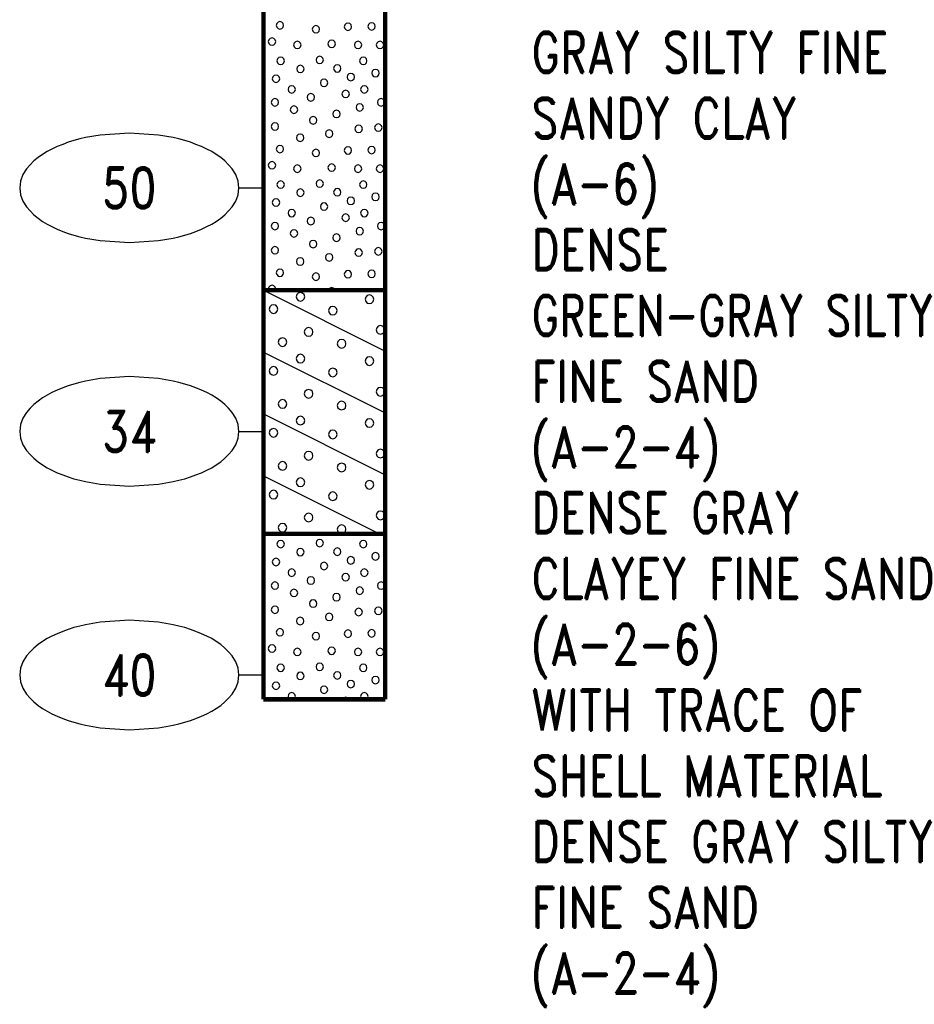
# Model space of a CAD drawing. Extents: x -12 to 875, y 346 to 518.
# Tile 3 of 10: x 413 to 449, y 346 to 387. Entities that reach past the tile are written whole.
import ezdxf
from ezdxf.enums import TextEntityAlignment as Align

# ---------------------------------------------------------------- set-up
doc = ezdxf.new("R2010")
doc.units = 0
doc.linetypes.add('Solid', pattern=[0])
doc.layers.get('0').update_dxf_attribs({"linetype": 'Solid'})
doc.layers.add('EB1-C', color=4, linetype='Solid')
doc.styles.add('ROMAND', font='romand', dxfattribs={"height": 1})

# ---------------------------------------------------------------- blocks, each defined once
blk = doc.blocks.new('DGRFC_NCDOT$NVALUE$ELLIPS')
at = {"color": 7, "linetype": 'Solid'}
blk.add_lwpolyline([(0, -2.5), (1.337, -2.407), (1.998, -2.292), (2.262, -2.231), (2.524, -2.16), (2.783, -2.078), (3.038, -1.985), (3.289, -1.882), (3.536, -1.768), (3.755, -1.657), (3.965, -1.529), (4.165, -1.386), (4.353, -1.227), (4.528, -1.054), (4.689, -0.869), (4.858, -0.606), (4.964, -0.311), (5, 0), (4.964, 0.311), (4.858, 0.606), (4.689, 0.869), (4.528, 1.054), (4.353, 1.227), (4.165, 1.386), (3.965, 1.529), (3.755, 1.657), (3.536, 1.768), (3.289, 1.882), (3.038, 1.985), (2.783, 2.078), (2.524, 2.16), (2.262, 2.231), (1.998, 2.292), (1.337, 2.407), (0, 2.5), (-1.337, 2.407), (-1.998, 2.292), (-2.262, 2.231), (-2.524, 2.16), (-2.783, 2.078), (-3.038, 1.985), (-3.289, 1.882), (-3.536, 1.768), (-3.755, 1.657), (-3.965, 1.529), (-4.165, 1.386), (-4.353, 1.227), (-4.528, 1.054), (-4.689, 0.869), (-4.858, 0.606), (-4.964, 0.311), (-5, 0), (-4.964, -0.311), (-4.858, -0.606), (-4.689, -0.869), (-4.528, -1.054), (-4.353, -1.227), (-4.165, -1.386), (-3.965, -1.529), (-3.755, -1.657), (-3.536, -1.768), (-3.289, -1.882), (-3.038, -1.985), (-2.783, -2.078), (-2.524, -2.16), (-2.262, -2.231), (-1.998, -2.292), (-1.337, -2.407), (0, -2.5)], dxfattribs=at)

msp = doc.modelspace()

# ---------------------------------------------------------------- linework, layer by layer
at = {"layer": 'EB1-C', "color": 7, "linetype": 'Solid', "const_width": 0.178}
for points in [[(422.773, 395.6), (422.773, 375.6)], [(427.773, 375.6), (427.773, 395.6)], [(422.773, 375.6), (427.773, 375.6)], [(422.773, 375.6), (422.773, 365.6)], [(427.773, 365.6), (427.773, 375.6)], [(422.773, 365.6), (427.773, 365.6)], [(422.773, 365.6), (422.773, 358.8)], [(427.773, 358.8), (427.773, 365.6)], [(422.773, 358.8), (427.773, 358.8)]]:
    msp.add_lwpolyline(points, dxfattribs=at)
at = {"layer": 'EB1-C', "color": 2, "linetype": 'Solid'}
for points in [[(423.605, 386.473), (423.584, 386.549), (423.528, 386.605), (423.452, 386.626), (423.376, 386.605), (423.32, 386.549), (423.3, 386.473), (423.32, 386.397), (423.376, 386.341), (423.452, 386.321), (423.528, 386.341), (423.584, 386.397), (423.605, 386.473)], [(426.396, 386.415), (426.376, 386.491), (426.32, 386.547), (426.244, 386.567), (426.168, 386.547), (426.112, 386.491), (426.092, 386.415), (426.112, 386.339), (426.168, 386.283), (426.244, 386.262), (426.32, 386.283), (426.376, 386.339), (426.396, 386.415)], [(427.368, 386.43), (427.347, 386.506), (427.291, 386.562), (427.215, 386.582), (427.139, 386.562), (427.083, 386.506), (427.063, 386.43), (427.083, 386.354), (427.139, 386.298), (427.215, 386.278), (427.291, 386.298), (427.347, 386.354), (427.368, 386.43)], [(425.082, 386.313), (425.061, 386.389), (425.006, 386.445), (424.93, 386.465), (424.853, 386.445), (424.798, 386.389), (424.777, 386.313), (424.798, 386.237), (424.853, 386.181), (424.93, 386.161), (425.006, 386.181), (425.061, 386.237), (425.082, 386.313)], [(423.282, 385.807), (423.261, 385.883), (423.206, 385.939), (423.129, 385.96), (423.053, 385.939), (422.997, 385.883), (422.977, 385.807), (422.997, 385.731), (423.053, 385.675), (423.129, 385.655), (423.206, 385.675), (423.261, 385.731), (423.282, 385.807)], [(424.319, 385.667), (424.299, 385.743), (424.243, 385.799), (424.167, 385.82), (424.091, 385.799), (424.035, 385.743), (424.014, 385.667), (424.035, 385.591), (424.091, 385.535), (424.167, 385.515), (424.243, 385.535), (424.299, 385.591), (424.319, 385.667)], [(425.728, 385.713), (425.707, 385.789), (425.652, 385.845), (425.575, 385.865), (425.499, 385.845), (425.443, 385.789), (425.423, 385.713), (425.443, 385.637), (425.499, 385.581), (425.575, 385.561), (425.652, 385.581), (425.707, 385.637), (425.728, 385.713)], [(426.813, 385.667), (426.793, 385.743), (426.737, 385.799), (426.661, 385.82), (426.585, 385.799), (426.529, 385.743), (426.509, 385.667), (426.529, 385.591), (426.585, 385.535), (426.661, 385.515), (426.737, 385.535), (426.793, 385.591), (426.813, 385.667)], [(427.713, 385.667), (427.693, 385.743), (427.637, 385.799), (427.561, 385.82), (427.485, 385.799), (427.429, 385.743), (427.409, 385.667), (427.429, 385.591), (427.485, 385.535), (427.561, 385.515), (427.637, 385.535), (427.693, 385.591), (427.713, 385.667)], [(423.637, 385.015), (423.616, 385.091), (423.561, 385.147), (423.484, 385.167), (423.408, 385.147), (423.352, 385.091), (423.332, 385.015), (423.352, 384.939), (423.408, 384.883), (423.484, 384.862), (423.561, 384.883), (423.616, 384.939), (423.637, 385.015)], [(425.239, 385.054), (425.218, 385.13), (425.163, 385.186), (425.086, 385.206), (425.01, 385.186), (424.954, 385.13), (424.934, 385.054), (424.954, 384.978), (425.01, 384.922), (425.086, 384.902), (425.163, 384.922), (425.218, 384.978), (425.239, 385.054)], [(427.026, 385.015), (427.006, 385.091), (426.95, 385.147), (426.874, 385.167), (426.798, 385.147), (426.742, 385.091), (426.721, 385.015), (426.742, 384.938), (426.798, 384.883), (426.874, 384.862), (426.95, 384.883), (427.006, 384.938), (427.026, 385.015)], [(424.447, 384.684), (424.426, 384.76), (424.371, 384.816), (424.294, 384.837), (424.218, 384.816), (424.162, 384.76), (424.142, 384.684), (424.162, 384.608), (424.218, 384.552), (424.294, 384.532), (424.371, 384.552), (424.426, 384.608), (424.447, 384.684)], [(425.957, 384.702), (425.937, 384.778), (425.881, 384.834), (425.805, 384.855), (425.728, 384.834), (425.673, 384.778), (425.652, 384.702), (425.673, 384.626), (425.728, 384.57), (425.805, 384.55), (425.881, 384.57), (425.937, 384.626), (425.957, 384.702)], [(426.513, 384.348), (426.493, 384.424), (426.437, 384.48), (426.361, 384.5), (426.285, 384.48), (426.229, 384.424), (426.209, 384.348), (426.229, 384.271), (426.285, 384.216), (426.361, 384.195), (426.437, 384.216), (426.493, 384.271), (426.513, 384.348)], [(427.528, 384.51), (427.507, 384.587), (427.452, 384.642), (427.375, 384.663), (427.299, 384.642), (427.243, 384.587), (427.223, 384.51), (427.243, 384.434), (427.299, 384.378), (427.375, 384.358), (427.452, 384.378), (427.507, 384.434), (427.528, 384.51)], [(423.445, 384.279), (423.424, 384.355), (423.368, 384.411), (423.292, 384.431), (423.216, 384.411), (423.16, 384.355), (423.14, 384.279), (423.16, 384.203), (423.216, 384.147), (423.292, 384.127), (423.368, 384.147), (423.424, 384.203), (423.445, 384.279)], [(425.417, 384.113), (425.396, 384.189), (425.34, 384.245), (425.264, 384.265), (425.188, 384.245), (425.132, 384.189), (425.112, 384.113), (425.132, 384.036), (425.188, 383.981), (425.264, 383.96), (425.34, 383.981), (425.396, 384.036), (425.417, 384.113)], [(424.09, 383.842), (424.07, 383.918), (424.014, 383.974), (423.938, 383.994), (423.862, 383.974), (423.806, 383.918), (423.786, 383.842), (423.806, 383.766), (423.862, 383.71), (423.938, 383.689), (424.014, 383.71), (424.07, 383.766), (424.09, 383.842)], [(424.873, 383.519), (424.853, 383.595), (424.797, 383.651), (424.721, 383.671), (424.645, 383.651), (424.589, 383.595), (424.569, 383.519), (424.589, 383.443), (424.645, 383.387), (424.721, 383.366), (424.797, 383.387), (424.853, 383.443), (424.873, 383.519)], [(426.305, 383.656), (426.284, 383.732), (426.229, 383.788), (426.152, 383.809), (426.076, 383.788), (426.02, 383.732), (426, 383.656), (426.02, 383.58), (426.076, 383.524), (426.152, 383.504), (426.229, 383.524), (426.284, 383.58), (426.305, 383.656)], [(427.068, 383.842), (427.047, 383.918), (426.991, 383.974), (426.915, 383.994), (426.839, 383.974), (426.783, 383.918), (426.763, 383.842), (426.783, 383.766), (426.839, 383.71), (426.915, 383.689), (426.991, 383.71), (427.047, 383.766), (427.068, 383.842)], [(423.399, 383.31), (423.378, 383.387), (423.323, 383.442), (423.246, 383.463), (423.17, 383.442), (423.114, 383.387), (423.094, 383.31), (423.114, 383.234), (423.17, 383.178), (423.246, 383.158), (423.323, 383.178), (423.378, 383.234), (423.399, 383.31)], [(426.882, 383.102), (426.862, 383.178), (426.806, 383.234), (426.73, 383.254), (426.653, 383.234), (426.598, 383.178), (426.577, 383.102), (426.598, 383.026), (426.653, 382.97), (426.73, 382.949), (426.806, 382.97), (426.862, 383.026), (426.882, 383.102)], [(427.759, 383.31), (427.739, 383.387), (427.683, 383.442), (427.607, 383.463), (427.531, 383.442), (427.475, 383.387), (427.454, 383.31), (427.475, 383.234), (427.531, 383.178), (427.607, 383.158), (427.683, 383.178), (427.739, 383.234), (427.759, 383.31)], [(424.182, 383.01), (424.161, 383.087), (424.106, 383.142), (424.029, 383.163), (423.953, 383.142), (423.897, 383.087), (423.877, 383.01), (423.897, 382.934), (423.953, 382.878), (424.029, 382.858), (424.106, 382.878), (424.161, 382.934), (424.182, 383.01)], [(425.926, 382.835), (425.906, 382.911), (425.85, 382.967), (425.774, 382.987), (425.697, 382.967), (425.642, 382.911), (425.621, 382.835), (425.642, 382.759), (425.697, 382.703), (425.774, 382.682), (425.85, 382.703), (425.906, 382.759), (425.926, 382.835)], [(423.399, 382.319), (423.378, 382.395), (423.323, 382.451), (423.246, 382.471), (423.17, 382.451), (423.114, 382.395), (423.094, 382.319), (423.114, 382.243), (423.17, 382.187), (423.246, 382.166), (423.323, 382.187), (423.378, 382.243), (423.399, 382.319)], [(424.97, 382.573), (424.95, 382.649), (424.894, 382.705), (424.818, 382.725), (424.741, 382.705), (424.686, 382.649), (424.665, 382.573), (424.686, 382.497), (424.741, 382.441), (424.818, 382.421), (424.894, 382.441), (424.95, 382.497), (424.97, 382.573)], [(425.626, 382.024), (425.606, 382.1), (425.55, 382.156), (425.474, 382.176), (425.397, 382.156), (425.342, 382.1), (425.321, 382.024), (425.342, 381.948), (425.397, 381.892), (425.474, 381.871), (425.55, 381.892), (425.606, 381.948), (425.626, 382.024)], [(426.836, 382.225), (426.816, 382.301), (426.76, 382.357), (426.684, 382.377), (426.608, 382.357), (426.552, 382.301), (426.531, 382.225), (426.552, 382.148), (426.608, 382.093), (426.684, 382.072), (426.76, 382.093), (426.816, 382.148), (426.836, 382.225)], [(427.645, 382.273), (427.624, 382.349), (427.569, 382.405), (427.492, 382.425), (427.416, 382.405), (427.36, 382.349), (427.34, 382.273), (427.36, 382.197), (427.416, 382.141), (427.492, 382.121), (427.569, 382.141), (427.624, 382.197), (427.645, 382.273)], [(424.436, 381.856), (424.416, 381.932), (424.36, 381.988), (424.284, 382.008), (424.208, 381.988), (424.152, 381.932), (424.131, 381.856), (424.152, 381.78), (424.208, 381.724), (424.284, 381.704), (424.36, 381.724), (424.416, 381.78), (424.436, 381.856)], [(423.605, 381.393), (423.584, 381.469), (423.528, 381.525), (423.452, 381.546), (423.376, 381.525), (423.32, 381.469), (423.3, 381.393), (423.32, 381.317), (423.376, 381.261), (423.452, 381.241), (423.528, 381.261), (423.584, 381.317), (423.605, 381.393)], [(425.082, 381.233), (425.061, 381.309), (425.006, 381.365), (424.93, 381.385), (424.853, 381.365), (424.798, 381.309), (424.777, 381.233), (424.798, 381.157), (424.853, 381.101), (424.93, 381.081), (425.006, 381.101), (425.061, 381.157), (425.082, 381.233)], [(426.396, 381.335), (426.376, 381.411), (426.32, 381.467), (426.244, 381.487), (426.168, 381.467), (426.112, 381.411), (426.092, 381.335), (426.112, 381.259), (426.168, 381.203), (426.244, 381.182), (426.32, 381.203), (426.376, 381.259), (426.396, 381.335)], [(427.368, 381.35), (427.347, 381.426), (427.291, 381.482), (427.215, 381.502), (427.139, 381.482), (427.083, 381.426), (427.063, 381.35), (427.083, 381.274), (427.139, 381.218), (427.215, 381.198), (427.291, 381.218), (427.347, 381.274), (427.368, 381.35)], [(423.282, 380.727), (423.261, 380.803), (423.206, 380.859), (423.129, 380.88), (423.053, 380.859), (422.997, 380.803), (422.977, 380.727), (422.997, 380.651), (423.053, 380.595), (423.129, 380.575), (423.206, 380.595), (423.261, 380.651), (423.282, 380.727)], [(424.319, 380.587), (424.299, 380.663), (424.243, 380.719), (424.167, 380.74), (424.091, 380.719), (424.035, 380.663), (424.014, 380.587), (424.035, 380.511), (424.091, 380.455), (424.167, 380.435), (424.243, 380.455), (424.299, 380.511), (424.319, 380.587)], [(425.728, 380.633), (425.707, 380.709), (425.652, 380.765), (425.575, 380.785), (425.499, 380.765), (425.443, 380.709), (425.423, 380.633), (425.443, 380.557), (425.499, 380.501), (425.575, 380.481), (425.652, 380.501), (425.707, 380.557), (425.728, 380.633)], [(426.813, 380.587), (426.793, 380.663), (426.737, 380.719), (426.661, 380.74), (426.585, 380.719), (426.529, 380.663), (426.509, 380.587), (426.529, 380.511), (426.585, 380.455), (426.661, 380.435), (426.737, 380.455), (426.793, 380.511), (426.813, 380.587)], [(427.713, 380.587), (427.693, 380.663), (427.637, 380.719), (427.561, 380.74), (427.485, 380.719), (427.429, 380.663), (427.409, 380.587), (427.429, 380.511), (427.485, 380.455), (427.561, 380.435), (427.637, 380.455), (427.693, 380.511), (427.713, 380.587)], [(423.637, 379.935), (423.616, 380.011), (423.561, 380.067), (423.484, 380.087), (423.408, 380.067), (423.352, 380.011), (423.332, 379.935), (423.352, 379.859), (423.408, 379.803), (423.484, 379.782), (423.561, 379.803), (423.616, 379.859), (423.637, 379.935)], [(425.239, 379.974), (425.218, 380.05), (425.163, 380.106), (425.086, 380.126), (425.01, 380.106), (424.954, 380.05), (424.934, 379.974), (424.954, 379.898), (425.01, 379.842), (425.086, 379.822), (425.163, 379.842), (425.218, 379.898), (425.239, 379.974)], [(427.026, 379.935), (427.006, 380.011), (426.95, 380.067), (426.874, 380.087), (426.798, 380.067), (426.742, 380.011), (426.721, 379.935), (426.742, 379.858), (426.798, 379.803), (426.874, 379.782), (426.95, 379.803), (427.006, 379.858), (427.026, 379.935)], [(424.447, 379.604), (424.426, 379.68), (424.371, 379.736), (424.294, 379.757), (424.218, 379.736), (424.162, 379.68), (424.142, 379.604), (424.162, 379.528), (424.218, 379.472), (424.294, 379.452), (424.371, 379.472), (424.426, 379.528), (424.447, 379.604)], [(425.957, 379.622), (425.937, 379.698), (425.881, 379.754), (425.805, 379.775), (425.728, 379.754), (425.673, 379.698), (425.652, 379.622), (425.673, 379.546), (425.728, 379.49), (425.805, 379.47), (425.881, 379.49), (425.937, 379.546), (425.957, 379.622)], [(423.445, 379.199), (423.424, 379.275), (423.368, 379.331), (423.292, 379.351), (423.216, 379.331), (423.16, 379.275), (423.14, 379.199), (423.16, 379.123), (423.216, 379.067), (423.292, 379.047), (423.368, 379.067), (423.424, 379.123), (423.445, 379.199)], [(426.513, 379.268), (426.493, 379.344), (426.437, 379.4), (426.361, 379.42), (426.285, 379.4), (426.229, 379.344), (426.209, 379.268), (426.229, 379.191), (426.285, 379.136), (426.361, 379.115), (426.437, 379.136), (426.493, 379.191), (426.513, 379.268)], [(427.528, 379.43), (427.507, 379.507), (427.452, 379.562), (427.375, 379.583), (427.299, 379.562), (427.243, 379.507), (427.223, 379.43), (427.243, 379.354), (427.299, 379.298), (427.375, 379.278), (427.452, 379.298), (427.507, 379.354), (427.528, 379.43)], [(424.09, 378.762), (424.07, 378.838), (424.014, 378.894), (423.938, 378.914), (423.862, 378.894), (423.806, 378.838), (423.786, 378.762), (423.806, 378.686), (423.862, 378.63), (423.938, 378.609), (424.014, 378.63), (424.07, 378.686), (424.09, 378.762)], [(425.417, 379.033), (425.396, 379.109), (425.34, 379.165), (425.264, 379.185), (425.188, 379.165), (425.132, 379.109), (425.112, 379.033), (425.132, 378.956), (425.188, 378.901), (425.264, 378.88), (425.34, 378.901), (425.396, 378.956), (425.417, 379.033)], [(427.068, 378.762), (427.047, 378.838), (426.991, 378.894), (426.915, 378.914), (426.839, 378.894), (426.783, 378.838), (426.763, 378.762), (426.783, 378.686), (426.839, 378.63), (426.915, 378.609), (426.991, 378.63), (427.047, 378.686), (427.068, 378.762)], [(424.873, 378.439), (424.853, 378.515), (424.797, 378.571), (424.721, 378.591), (424.645, 378.571), (424.589, 378.515), (424.569, 378.439), (424.589, 378.363), (424.645, 378.307), (424.721, 378.286), (424.797, 378.307), (424.853, 378.363), (424.873, 378.439)], [(426.305, 378.576), (426.284, 378.652), (426.229, 378.708), (426.152, 378.729), (426.076, 378.708), (426.02, 378.652), (426, 378.576), (426.02, 378.5), (426.076, 378.444), (426.152, 378.424), (426.229, 378.444), (426.284, 378.5), (426.305, 378.576)], [(423.399, 378.23), (423.378, 378.307), (423.323, 378.362), (423.246, 378.383), (423.17, 378.362), (423.114, 378.307), (423.094, 378.23), (423.114, 378.154), (423.17, 378.098), (423.246, 378.078), (423.323, 378.098), (423.378, 378.154), (423.399, 378.23)], [(424.182, 377.93), (424.161, 378.007), (424.106, 378.062), (424.029, 378.083), (423.953, 378.062), (423.897, 378.007), (423.877, 377.93), (423.897, 377.854), (423.953, 377.798), (424.029, 377.778), (424.106, 377.798), (424.161, 377.854), (424.182, 377.93)], [(426.882, 378.022), (426.862, 378.098), (426.806, 378.154), (426.73, 378.174), (426.653, 378.154), (426.598, 378.098), (426.577, 378.022), (426.598, 377.946), (426.653, 377.89), (426.73, 377.869), (426.806, 377.89), (426.862, 377.946), (426.882, 378.022)], [(427.759, 378.23), (427.739, 378.307), (427.683, 378.362), (427.607, 378.383), (427.531, 378.362), (427.475, 378.307), (427.454, 378.23), (427.475, 378.154), (427.531, 378.098), (427.607, 378.078), (427.683, 378.098), (427.739, 378.154), (427.759, 378.23)], [(424.97, 377.493), (424.95, 377.569), (424.894, 377.625), (424.818, 377.645), (424.741, 377.625), (424.686, 377.569), (424.665, 377.493), (424.686, 377.417), (424.741, 377.361), (424.818, 377.341), (424.894, 377.361), (424.95, 377.417), (424.97, 377.493)], [(425.926, 377.755), (425.906, 377.831), (425.85, 377.887), (425.774, 377.907), (425.697, 377.887), (425.642, 377.831), (425.621, 377.755), (425.642, 377.679), (425.697, 377.623), (425.774, 377.602), (425.85, 377.623), (425.906, 377.679), (425.926, 377.755)], [(423.399, 377.239), (423.378, 377.315), (423.323, 377.371), (423.246, 377.391), (423.17, 377.371), (423.114, 377.315), (423.094, 377.239), (423.114, 377.163), (423.17, 377.107), (423.246, 377.086), (423.323, 377.107), (423.378, 377.163), (423.399, 377.239)], [(426.836, 377.145), (426.816, 377.221), (426.76, 377.277), (426.684, 377.297), (426.608, 377.277), (426.552, 377.221), (426.531, 377.145), (426.552, 377.068), (426.608, 377.013), (426.684, 376.992), (426.76, 377.013), (426.816, 377.068), (426.836, 377.145)], [(427.645, 377.193), (427.624, 377.269), (427.569, 377.325), (427.492, 377.345), (427.416, 377.325), (427.36, 377.269), (427.34, 377.193), (427.36, 377.117), (427.416, 377.061), (427.492, 377.041), (427.569, 377.061), (427.624, 377.117), (427.645, 377.193)], [(424.436, 376.776), (424.416, 376.852), (424.36, 376.908), (424.284, 376.928), (424.208, 376.908), (424.152, 376.852), (424.131, 376.776), (424.152, 376.7), (424.208, 376.644), (424.284, 376.624), (424.36, 376.644), (424.416, 376.7), (424.436, 376.776)], [(425.626, 376.944), (425.606, 377.02), (425.55, 377.076), (425.474, 377.096), (425.397, 377.076), (425.342, 377.02), (425.321, 376.944), (425.342, 376.868), (425.397, 376.812), (425.474, 376.791), (425.55, 376.812), (425.606, 376.868), (425.626, 376.944)], [(423.605, 376.313), (423.584, 376.389), (423.528, 376.445), (423.452, 376.466), (423.376, 376.445), (423.32, 376.389), (423.3, 376.313), (423.32, 376.237), (423.376, 376.181), (423.452, 376.161), (423.528, 376.181), (423.584, 376.237), (423.605, 376.313)], [(426.396, 376.255), (426.376, 376.331), (426.32, 376.387), (426.244, 376.407), (426.168, 376.387), (426.112, 376.331), (426.092, 376.255), (426.112, 376.179), (426.168, 376.123), (426.244, 376.102), (426.32, 376.123), (426.376, 376.179), (426.396, 376.255)], [(427.368, 376.27), (427.347, 376.346), (427.291, 376.402), (427.215, 376.422), (427.139, 376.402), (427.083, 376.346), (427.063, 376.27), (427.083, 376.194), (427.139, 376.138), (427.215, 376.118), (427.291, 376.138), (427.347, 376.194), (427.368, 376.27)], [(425.082, 376.153), (425.061, 376.229), (425.006, 376.285), (424.93, 376.305), (424.853, 376.285), (424.798, 376.229), (424.777, 376.153), (424.798, 376.077), (424.853, 376.021), (424.93, 376.001), (425.006, 376.021), (425.061, 376.077), (425.082, 376.153)], [(422.773, 375.6), (427.773, 373.1)], [(423.282, 375.647), (423.261, 375.723), (423.206, 375.779), (423.129, 375.8), (423.053, 375.779), (422.997, 375.723), (422.977, 375.647), (422.99, 375.6), (423.269, 375.6), (423.282, 375.647)], [(424.243, 375.639), (424.167, 375.66), (424.091, 375.639), (424.051, 375.6), (424.282, 375.6), (424.243, 375.639)], [(425.707, 375.629), (425.652, 375.685), (425.575, 375.705), (425.499, 375.685), (425.443, 375.629), (425.436, 375.6), (425.715, 375.6), (425.707, 375.629)], [(426.737, 375.639), (426.661, 375.66), (426.585, 375.639), (426.546, 375.6), (426.776, 375.6), (426.737, 375.639)], [(427.637, 375.639), (427.561, 375.66), (427.485, 375.639), (427.446, 375.6), (427.676, 375.6), (427.637, 375.639)], [(424.474, 375.327), (424.451, 375.416), (424.386, 375.481), (424.297, 375.505), (424.208, 375.481), (424.143, 375.416), (424.119, 375.327), (424.143, 375.238), (424.208, 375.173), (424.297, 375.15), (424.386, 375.173), (424.451, 375.238), (424.474, 375.327)], [(427.304, 375.225), (427.28, 375.314), (427.215, 375.379), (427.126, 375.403), (427.037, 375.379), (426.972, 375.314), (426.949, 375.225), (426.972, 375.137), (427.037, 375.072), (427.126, 375.048), (427.215, 375.072), (427.28, 375.137), (427.304, 375.225)], [(423.368, 374.824), (423.344, 374.913), (423.279, 374.978), (423.19, 375.002), (423.102, 374.978), (423.036, 374.913), (423.013, 374.824), (423.036, 374.735), (423.102, 374.67), (423.19, 374.646), (423.279, 374.67), (423.344, 374.735), (423.368, 374.824)], [(425.799, 374.758), (425.775, 374.847), (425.71, 374.912), (425.621, 374.935), (425.532, 374.912), (425.467, 374.847), (425.443, 374.758), (425.467, 374.669), (425.532, 374.604), (425.621, 374.58), (425.71, 374.604), (425.775, 374.669), (425.799, 374.758)], [(424.807, 373.883), (424.784, 373.972), (424.718, 374.037), (424.63, 374.061), (424.541, 374.037), (424.476, 373.972), (424.452, 373.883), (424.476, 373.794), (424.541, 373.729), (424.63, 373.705), (424.718, 373.729), (424.784, 373.794), (424.807, 373.883)], [(427.757, 373.969), (427.733, 374.058), (427.668, 374.123), (427.579, 374.147), (427.49, 374.123), (427.425, 374.058), (427.401, 373.969), (427.425, 373.881), (427.49, 373.816), (427.579, 373.792), (427.668, 373.816), (427.733, 373.881), (427.757, 373.969)], [(423.737, 373.466), (423.713, 373.555), (423.648, 373.62), (423.559, 373.644), (423.47, 373.62), (423.405, 373.555), (423.381, 373.466), (423.405, 373.377), (423.47, 373.312), (423.559, 373.288), (423.648, 373.312), (423.713, 373.377), (423.737, 373.466)], [(426.162, 373.4), (426.139, 373.489), (426.074, 373.554), (425.985, 373.578), (425.896, 373.554), (425.831, 373.489), (425.807, 373.4), (425.831, 373.311), (425.896, 373.246), (425.985, 373.222), (426.074, 373.246), (426.139, 373.311), (426.162, 373.4)], [(422.773, 373.06), (427.773, 370.56)], [(424.474, 372.79), (424.45, 372.879), (424.385, 372.944), (424.296, 372.968), (424.208, 372.944), (424.142, 372.879), (424.119, 372.79), (424.142, 372.701), (424.208, 372.636), (424.296, 372.612), (424.385, 372.636), (424.45, 372.701), (424.474, 372.79)], [(427.304, 372.688), (427.28, 372.777), (427.215, 372.842), (427.126, 372.866), (427.037, 372.842), (426.972, 372.777), (426.949, 372.688), (426.972, 372.599), (427.037, 372.534), (427.126, 372.51), (427.215, 372.534), (427.28, 372.599), (427.304, 372.688)], [(423.368, 372.286), (423.344, 372.375), (423.279, 372.44), (423.19, 372.464), (423.102, 372.44), (423.036, 372.375), (423.013, 372.286), (423.036, 372.197), (423.102, 372.132), (423.19, 372.109), (423.279, 372.132), (423.344, 372.197), (423.368, 372.286)], [(425.799, 372.22), (425.775, 372.309), (425.71, 372.374), (425.621, 372.398), (425.532, 372.374), (425.467, 372.309), (425.443, 372.22), (425.467, 372.131), (425.532, 372.066), (425.621, 372.042), (425.71, 372.066), (425.775, 372.131), (425.799, 372.22)], [(424.807, 371.346), (424.784, 371.434), (424.718, 371.5), (424.63, 371.523), (424.541, 371.5), (424.476, 371.434), (424.452, 371.346), (424.476, 371.257), (424.541, 371.192), (424.63, 371.168), (424.718, 371.192), (424.784, 371.257), (424.807, 371.346)], [(427.757, 371.432), (427.733, 371.521), (427.668, 371.586), (427.579, 371.61), (427.49, 371.586), (427.425, 371.521), (427.401, 371.432), (427.425, 371.343), (427.49, 371.278), (427.579, 371.254), (427.668, 371.278), (427.733, 371.343), (427.757, 371.432)], [(423.737, 370.929), (423.713, 371.018), (423.648, 371.083), (423.559, 371.106), (423.47, 371.083), (423.405, 371.018), (423.381, 370.929), (423.405, 370.84), (423.47, 370.775), (423.559, 370.751), (423.648, 370.775), (423.713, 370.84), (423.737, 370.929)], [(426.162, 370.862), (426.139, 370.951), (426.074, 371.016), (425.985, 371.04), (425.896, 371.016), (425.831, 370.951), (425.807, 370.862), (425.831, 370.774), (425.896, 370.709), (425.985, 370.685), (426.074, 370.709), (426.139, 370.774), (426.162, 370.862)], [(422.773, 370.52), (427.773, 368.02)], [(424.474, 370.247), (424.451, 370.336), (424.386, 370.401), (424.297, 370.425), (424.208, 370.401), (424.143, 370.336), (424.119, 370.247), (424.143, 370.158), (424.208, 370.093), (424.297, 370.07), (424.386, 370.093), (424.451, 370.158), (424.474, 370.247)], [(427.304, 370.145), (427.28, 370.234), (427.215, 370.299), (427.126, 370.323), (427.037, 370.299), (426.972, 370.234), (426.949, 370.145), (426.972, 370.057), (427.037, 369.992), (427.126, 369.968), (427.215, 369.992), (427.28, 370.057), (427.304, 370.145)], [(423.368, 369.744), (423.344, 369.833), (423.279, 369.898), (423.19, 369.922), (423.102, 369.898), (423.036, 369.833), (423.013, 369.744), (423.036, 369.655), (423.102, 369.59), (423.19, 369.566), (423.279, 369.59), (423.344, 369.655), (423.368, 369.744)], [(425.799, 369.678), (425.775, 369.767), (425.71, 369.832), (425.621, 369.855), (425.532, 369.832), (425.467, 369.767), (425.443, 369.678), (425.467, 369.589), (425.532, 369.524), (425.621, 369.5), (425.71, 369.524), (425.775, 369.589), (425.799, 369.678)], [(424.807, 368.803), (424.784, 368.892), (424.718, 368.957), (424.63, 368.981), (424.541, 368.957), (424.476, 368.892), (424.452, 368.803), (424.476, 368.714), (424.541, 368.649), (424.63, 368.625), (424.718, 368.649), (424.784, 368.714), (424.807, 368.803)], [(427.757, 368.889), (427.733, 368.978), (427.668, 369.043), (427.579, 369.067), (427.49, 369.043), (427.425, 368.978), (427.401, 368.889), (427.425, 368.801), (427.49, 368.736), (427.579, 368.712), (427.668, 368.736), (427.733, 368.801), (427.757, 368.889)], [(423.737, 368.386), (423.713, 368.475), (423.648, 368.54), (423.559, 368.564), (423.47, 368.54), (423.405, 368.475), (423.381, 368.386), (423.405, 368.297), (423.47, 368.232), (423.559, 368.208), (423.648, 368.232), (423.713, 368.297), (423.737, 368.386)], [(426.162, 368.32), (426.139, 368.409), (426.074, 368.474), (425.985, 368.498), (425.896, 368.474), (425.831, 368.409), (425.807, 368.32), (425.831, 368.231), (425.896, 368.166), (425.985, 368.142), (426.074, 368.166), (426.139, 368.231), (426.162, 368.32)], [(422.773, 367.98), (427.533, 365.6)], [(424.474, 367.71), (424.45, 367.799), (424.385, 367.864), (424.296, 367.888), (424.208, 367.864), (424.142, 367.799), (424.119, 367.71), (424.142, 367.621), (424.208, 367.556), (424.296, 367.532), (424.385, 367.556), (424.45, 367.621), (424.474, 367.71)], [(427.304, 367.608), (427.28, 367.697), (427.215, 367.762), (427.126, 367.786), (427.037, 367.762), (426.972, 367.697), (426.949, 367.608), (426.972, 367.519), (427.037, 367.454), (427.126, 367.43), (427.215, 367.454), (427.28, 367.519), (427.304, 367.608)], [(423.368, 367.206), (423.344, 367.295), (423.279, 367.36), (423.19, 367.384), (423.102, 367.36), (423.036, 367.295), (423.013, 367.206), (423.036, 367.117), (423.102, 367.052), (423.19, 367.029), (423.279, 367.052), (423.344, 367.117), (423.368, 367.206)], [(425.799, 367.14), (425.775, 367.229), (425.71, 367.294), (425.621, 367.318), (425.532, 367.294), (425.467, 367.229), (425.443, 367.14), (425.467, 367.051), (425.532, 366.986), (425.621, 366.962), (425.71, 366.986), (425.775, 367.051), (425.799, 367.14)], [(424.807, 366.266), (424.784, 366.354), (424.718, 366.42), (424.63, 366.443), (424.541, 366.42), (424.476, 366.354), (424.452, 366.266), (424.476, 366.177), (424.541, 366.112), (424.63, 366.088), (424.718, 366.112), (424.784, 366.177), (424.807, 366.266)], [(427.757, 366.352), (427.733, 366.441), (427.668, 366.506), (427.579, 366.53), (427.49, 366.506), (427.425, 366.441), (427.401, 366.352), (427.425, 366.263), (427.49, 366.198), (427.579, 366.174), (427.668, 366.198), (427.733, 366.263), (427.757, 366.352)], [(423.737, 365.849), (423.713, 365.938), (423.648, 366.003), (423.559, 366.026), (423.47, 366.003), (423.405, 365.938), (423.381, 365.849), (423.405, 365.76), (423.47, 365.695), (423.559, 365.671), (423.648, 365.695), (423.713, 365.76), (423.737, 365.849)], [(426.162, 365.782), (426.139, 365.871), (426.074, 365.936), (425.985, 365.96), (425.896, 365.936), (425.831, 365.871), (425.807, 365.782), (425.831, 365.694), (425.896, 365.629), (425.985, 365.605), (426.074, 365.629), (426.139, 365.694), (426.162, 365.782)], [(423.637, 365.175), (423.616, 365.251), (423.561, 365.307), (423.484, 365.327), (423.408, 365.307), (423.352, 365.251), (423.332, 365.175), (423.352, 365.099), (423.408, 365.043), (423.484, 365.022), (423.561, 365.043), (423.616, 365.099), (423.637, 365.175)], [(425.239, 365.214), (425.218, 365.29), (425.163, 365.346), (425.086, 365.366), (425.01, 365.346), (424.954, 365.29), (424.934, 365.214), (424.954, 365.138), (425.01, 365.082), (425.086, 365.062), (425.163, 365.082), (425.218, 365.138), (425.239, 365.214)], [(427.026, 365.175), (427.006, 365.251), (426.95, 365.307), (426.874, 365.327), (426.798, 365.307), (426.742, 365.251), (426.721, 365.175), (426.742, 365.098), (426.798, 365.043), (426.874, 365.022), (426.95, 365.043), (427.006, 365.098), (427.026, 365.175)], [(424.447, 364.844), (424.426, 364.92), (424.371, 364.976), (424.294, 364.997), (424.218, 364.976), (424.162, 364.92), (424.142, 364.844), (424.162, 364.768), (424.218, 364.712), (424.294, 364.692), (424.371, 364.712), (424.426, 364.768), (424.447, 364.844)], [(425.957, 364.862), (425.937, 364.938), (425.881, 364.994), (425.805, 365.015), (425.728, 364.994), (425.673, 364.938), (425.652, 364.862), (425.673, 364.786), (425.728, 364.73), (425.805, 364.71), (425.881, 364.73), (425.937, 364.786), (425.957, 364.862)], [(426.513, 364.508), (426.493, 364.584), (426.437, 364.64), (426.361, 364.66), (426.285, 364.64), (426.229, 364.584), (426.209, 364.508), (426.229, 364.431), (426.285, 364.376), (426.361, 364.355), (426.437, 364.376), (426.493, 364.431), (426.513, 364.508)], [(427.528, 364.67), (427.507, 364.747), (427.452, 364.802), (427.375, 364.823), (427.299, 364.802), (427.243, 364.747), (427.223, 364.67), (427.243, 364.594), (427.299, 364.538), (427.375, 364.518), (427.452, 364.538), (427.507, 364.594), (427.528, 364.67)], [(423.445, 364.439), (423.424, 364.515), (423.368, 364.571), (423.292, 364.591), (423.216, 364.571), (423.16, 364.515), (423.14, 364.439), (423.16, 364.363), (423.216, 364.307), (423.292, 364.287), (423.368, 364.307), (423.424, 364.363), (423.445, 364.439)], [(425.417, 364.273), (425.396, 364.349), (425.34, 364.405), (425.264, 364.425), (425.188, 364.405), (425.132, 364.349), (425.112, 364.273), (425.132, 364.196), (425.188, 364.141), (425.264, 364.12), (425.34, 364.141), (425.396, 364.196), (425.417, 364.273)], [(424.09, 364.002), (424.07, 364.078), (424.014, 364.134), (423.938, 364.154), (423.862, 364.134), (423.806, 364.078), (423.786, 364.002), (423.806, 363.926), (423.862, 363.87), (423.938, 363.849), (424.014, 363.87), (424.07, 363.926), (424.09, 364.002)], [(426.305, 363.816), (426.284, 363.892), (426.229, 363.948), (426.152, 363.969), (426.076, 363.948), (426.02, 363.892), (426, 363.816), (426.02, 363.74), (426.076, 363.684), (426.152, 363.664), (426.229, 363.684), (426.284, 363.74), (426.305, 363.816)], [(427.068, 364.002), (427.047, 364.078), (426.991, 364.134), (426.915, 364.154), (426.839, 364.134), (426.783, 364.078), (426.763, 364.002), (426.783, 363.926), (426.839, 363.87), (426.915, 363.849), (426.991, 363.87), (427.047, 363.926), (427.068, 364.002)], [(423.399, 363.47), (423.378, 363.547), (423.323, 363.602), (423.246, 363.623), (423.17, 363.602), (423.114, 363.547), (423.094, 363.47), (423.114, 363.394), (423.17, 363.338), (423.246, 363.318), (423.323, 363.338), (423.378, 363.394), (423.399, 363.47)], [(424.873, 363.679), (424.853, 363.755), (424.797, 363.811), (424.721, 363.831), (424.645, 363.811), (424.589, 363.755), (424.569, 363.679), (424.589, 363.603), (424.645, 363.547), (424.721, 363.526), (424.797, 363.547), (424.853, 363.603), (424.873, 363.679)], [(427.759, 363.47), (427.739, 363.547), (427.683, 363.602), (427.607, 363.623), (427.531, 363.602), (427.475, 363.547), (427.454, 363.47), (427.475, 363.394), (427.531, 363.338), (427.607, 363.318), (427.683, 363.338), (427.739, 363.394), (427.759, 363.47)], [(424.182, 363.17), (424.161, 363.247), (424.106, 363.302), (424.029, 363.323), (423.953, 363.302), (423.897, 363.247), (423.877, 363.17), (423.897, 363.094), (423.953, 363.038), (424.029, 363.018), (424.106, 363.038), (424.161, 363.094), (424.182, 363.17)], [(425.926, 362.995), (425.906, 363.071), (425.85, 363.127), (425.774, 363.147), (425.697, 363.127), (425.642, 363.071), (425.621, 362.995), (425.642, 362.919), (425.697, 362.863), (425.774, 362.842), (425.85, 362.863), (425.906, 362.919), (425.926, 362.995)], [(426.882, 363.262), (426.862, 363.338), (426.806, 363.394), (426.73, 363.414), (426.653, 363.394), (426.598, 363.338), (426.577, 363.262), (426.598, 363.186), (426.653, 363.13), (426.73, 363.109), (426.806, 363.13), (426.862, 363.186), (426.882, 363.262)], [(423.399, 362.479), (423.378, 362.555), (423.323, 362.611), (423.246, 362.631), (423.17, 362.611), (423.114, 362.555), (423.094, 362.479), (423.114, 362.403), (423.17, 362.347), (423.246, 362.326), (423.323, 362.347), (423.378, 362.403), (423.399, 362.479)], [(424.97, 362.733), (424.95, 362.809), (424.894, 362.865), (424.818, 362.885), (424.741, 362.865), (424.686, 362.809), (424.665, 362.733), (424.686, 362.657), (424.741, 362.601), (424.818, 362.581), (424.894, 362.601), (424.95, 362.657), (424.97, 362.733)], [(425.626, 362.184), (425.606, 362.26), (425.55, 362.316), (425.474, 362.336), (425.397, 362.316), (425.342, 362.26), (425.321, 362.184), (425.342, 362.108), (425.397, 362.052), (425.474, 362.031), (425.55, 362.052), (425.606, 362.108), (425.626, 362.184)], [(426.836, 362.385), (426.816, 362.461), (426.76, 362.517), (426.684, 362.537), (426.608, 362.517), (426.552, 362.461), (426.531, 362.385), (426.552, 362.308), (426.608, 362.253), (426.684, 362.232), (426.76, 362.253), (426.816, 362.308), (426.836, 362.385)], [(427.645, 362.433), (427.624, 362.509), (427.569, 362.565), (427.492, 362.585), (427.416, 362.565), (427.36, 362.509), (427.34, 362.433), (427.36, 362.357), (427.416, 362.301), (427.492, 362.281), (427.569, 362.301), (427.624, 362.357), (427.645, 362.433)], [(424.436, 362.016), (424.416, 362.092), (424.36, 362.148), (424.284, 362.168), (424.208, 362.148), (424.152, 362.092), (424.131, 362.016), (424.152, 361.94), (424.208, 361.884), (424.284, 361.864), (424.36, 361.884), (424.416, 361.94), (424.436, 362.016)], [(423.605, 361.553), (423.584, 361.629), (423.528, 361.685), (423.452, 361.706), (423.376, 361.685), (423.32, 361.629), (423.3, 361.553), (423.32, 361.477), (423.376, 361.421), (423.452, 361.401), (423.528, 361.421), (423.584, 361.477), (423.605, 361.553)], [(425.082, 361.393), (425.061, 361.469), (425.006, 361.525), (424.93, 361.545), (424.853, 361.525), (424.798, 361.469), (424.777, 361.393), (424.798, 361.317), (424.853, 361.261), (424.93, 361.241), (425.006, 361.261), (425.061, 361.317), (425.082, 361.393)], [(426.396, 361.495), (426.376, 361.571), (426.32, 361.627), (426.244, 361.647), (426.168, 361.627), (426.112, 361.571), (426.092, 361.495), (426.112, 361.419), (426.168, 361.363), (426.244, 361.342), (426.32, 361.363), (426.376, 361.419), (426.396, 361.495)], [(427.368, 361.51), (427.347, 361.586), (427.291, 361.642), (427.215, 361.662), (427.139, 361.642), (427.083, 361.586), (427.063, 361.51), (427.083, 361.434), (427.139, 361.378), (427.215, 361.358), (427.291, 361.378), (427.347, 361.434), (427.368, 361.51)], [(423.282, 360.887), (423.261, 360.963), (423.206, 361.019), (423.129, 361.04), (423.053, 361.019), (422.997, 360.963), (422.977, 360.887), (422.997, 360.811), (423.053, 360.755), (423.129, 360.735), (423.206, 360.755), (423.261, 360.811), (423.282, 360.887)], [(424.319, 360.747), (424.299, 360.823), (424.243, 360.879), (424.167, 360.9), (424.091, 360.879), (424.035, 360.823), (424.014, 360.747), (424.035, 360.671), (424.091, 360.615), (424.167, 360.595), (424.243, 360.615), (424.299, 360.671), (424.319, 360.747)], [(425.728, 360.793), (425.707, 360.869), (425.652, 360.925), (425.575, 360.945), (425.499, 360.925), (425.443, 360.869), (425.423, 360.793), (425.443, 360.717), (425.499, 360.661), (425.575, 360.641), (425.652, 360.661), (425.707, 360.717), (425.728, 360.793)], [(426.813, 360.747), (426.793, 360.823), (426.737, 360.879), (426.661, 360.9), (426.585, 360.879), (426.529, 360.823), (426.509, 360.747), (426.529, 360.671), (426.585, 360.615), (426.661, 360.595), (426.737, 360.615), (426.793, 360.671), (426.813, 360.747)], [(427.713, 360.747), (427.693, 360.823), (427.637, 360.879), (427.561, 360.9), (427.485, 360.879), (427.429, 360.823), (427.409, 360.747), (427.429, 360.671), (427.485, 360.615), (427.561, 360.595), (427.637, 360.615), (427.693, 360.671), (427.713, 360.747)], [(423.637, 360.095), (423.616, 360.171), (423.561, 360.227), (423.484, 360.247), (423.408, 360.227), (423.352, 360.171), (423.332, 360.095), (423.352, 360.019), (423.408, 359.963), (423.484, 359.942), (423.561, 359.963), (423.616, 360.019), (423.637, 360.095)], [(425.239, 360.134), (425.218, 360.21), (425.163, 360.266), (425.086, 360.286), (425.01, 360.266), (424.954, 360.21), (424.934, 360.134), (424.954, 360.058), (425.01, 360.002), (425.086, 359.982), (425.163, 360.002), (425.218, 360.058), (425.239, 360.134)], [(427.026, 360.095), (427.006, 360.171), (426.95, 360.227), (426.874, 360.247), (426.798, 360.227), (426.742, 360.171), (426.721, 360.095), (426.742, 360.018), (426.798, 359.963), (426.874, 359.942), (426.95, 359.963), (427.006, 360.018), (427.026, 360.095)], [(424.447, 359.764), (424.426, 359.84), (424.371, 359.896), (424.294, 359.917), (424.218, 359.896), (424.162, 359.84), (424.142, 359.764), (424.162, 359.688), (424.218, 359.632), (424.294, 359.612), (424.371, 359.632), (424.426, 359.688), (424.447, 359.764)], [(425.957, 359.782), (425.937, 359.858), (425.881, 359.914), (425.805, 359.935), (425.728, 359.914), (425.673, 359.858), (425.652, 359.782), (425.673, 359.706), (425.728, 359.65), (425.805, 359.63), (425.881, 359.65), (425.937, 359.706), (425.957, 359.782)], [(423.445, 359.359), (423.424, 359.435), (423.368, 359.491), (423.292, 359.511), (423.216, 359.491), (423.16, 359.435), (423.14, 359.359), (423.16, 359.283), (423.216, 359.227), (423.292, 359.207), (423.368, 359.227), (423.424, 359.283), (423.445, 359.359)], [(426.513, 359.428), (426.493, 359.504), (426.437, 359.56), (426.361, 359.58), (426.285, 359.56), (426.229, 359.504), (426.209, 359.428), (426.229, 359.351), (426.285, 359.296), (426.361, 359.275), (426.437, 359.296), (426.493, 359.351), (426.513, 359.428)], [(427.528, 359.59), (427.507, 359.667), (427.452, 359.722), (427.375, 359.743), (427.299, 359.722), (427.243, 359.667), (427.223, 359.59), (427.243, 359.514), (427.299, 359.458), (427.375, 359.438), (427.452, 359.458), (427.507, 359.514), (427.528, 359.59)], [(424.07, 358.846), (424.09, 358.922), (424.07, 358.998), (424.014, 359.054), (423.938, 359.074), (423.862, 359.054), (423.806, 358.998), (423.786, 358.922), (423.806, 358.846), (423.851, 358.8), (424.024, 358.8), (424.07, 358.846)], [(425.417, 359.193), (425.396, 359.269), (425.34, 359.325), (425.264, 359.345), (425.188, 359.325), (425.132, 359.269), (425.112, 359.193), (425.132, 359.116), (425.188, 359.061), (425.264, 359.04), (425.34, 359.061), (425.396, 359.116), (425.417, 359.193)], [(427.047, 358.846), (427.068, 358.922), (427.047, 358.998), (426.991, 359.054), (426.915, 359.074), (426.839, 359.054), (426.783, 358.998), (426.763, 358.922), (426.783, 358.846), (426.829, 358.8), (427.002, 358.8), (427.047, 358.846)], [(426.284, 358.812), (426.229, 358.868), (426.152, 358.889), (426.076, 358.868), (426.02, 358.812), (426.017, 358.8), (426.288, 358.8), (426.284, 358.812)]]:
    msp.add_lwpolyline(points, dxfattribs=at)
at = {"layer": 'EB1-C', "color": 7, "linetype": 'Solid'}
for points in [[(421.773, 379.8), (422.773, 379.8)], [(421.773, 369.8), (422.773, 369.8)], [(421.773, 359.8), (422.773, 359.8)]]:
    msp.add_lwpolyline(points, dxfattribs=at)

# ---------------------------------------------------------------- block references
at = {"layer": 'EB1-C', "xscale": 0.9, "yscale": 0.9}
for p in [(417.273, 379.8), (417.273, 369.8), (417.273, 359.8)]:
    msp.add_blockref('DGRFC_NCDOT$NVALUE$ELLIPS', p, dxfattribs=at)

# ---------------------------------------------------------------- texts
at = {"layer": 'EB1-C', "color": 7, "style": 'ROMAND', "width": 0.78}
for s, p in [('GRAY SILTY FINE', (433.773, 386.2)), ('SANDY CLAY', (433.773, 383.5)), ('(A-6)', (433.773, 380.8)), ('DENSE', (433.773, 378.1)), ('GREEN-GRAY SILTY', (433.773, 375.4)), ('FINE SAND', (433.773, 372.7)), ('(A-2-4)', (433.773, 370)), ('DENSE GRAY', (433.773, 367.3)), ('CLAYEY FINE SAND', (433.773, 364.6)), ('(A-2-6)', (433.773, 361.9)), ('WITH TRACE OF', (433.773, 359.2)), ('SHELL MATERIAL', (433.773, 356.5)), ('DENSE GRAY SILTY', (433.773, 353.8)), ('FINE SAND', (433.773, 351.1)), ('(A-2-4)', (433.773, 348.4))]:
    msp.add_text(s, height=1.674, dxfattribs=at).set_placement(p, align=Align.TOP_LEFT)
for s, p in [('50', (417.273, 379.8)), ('34', (417.273, 369.8)), ('40', (417.273, 359.8))]:
    msp.add_text(s, height=1.674, dxfattribs=at).set_placement(p, align=Align.MIDDLE_CENTER)

doc.saveas('drawing.dxf')
